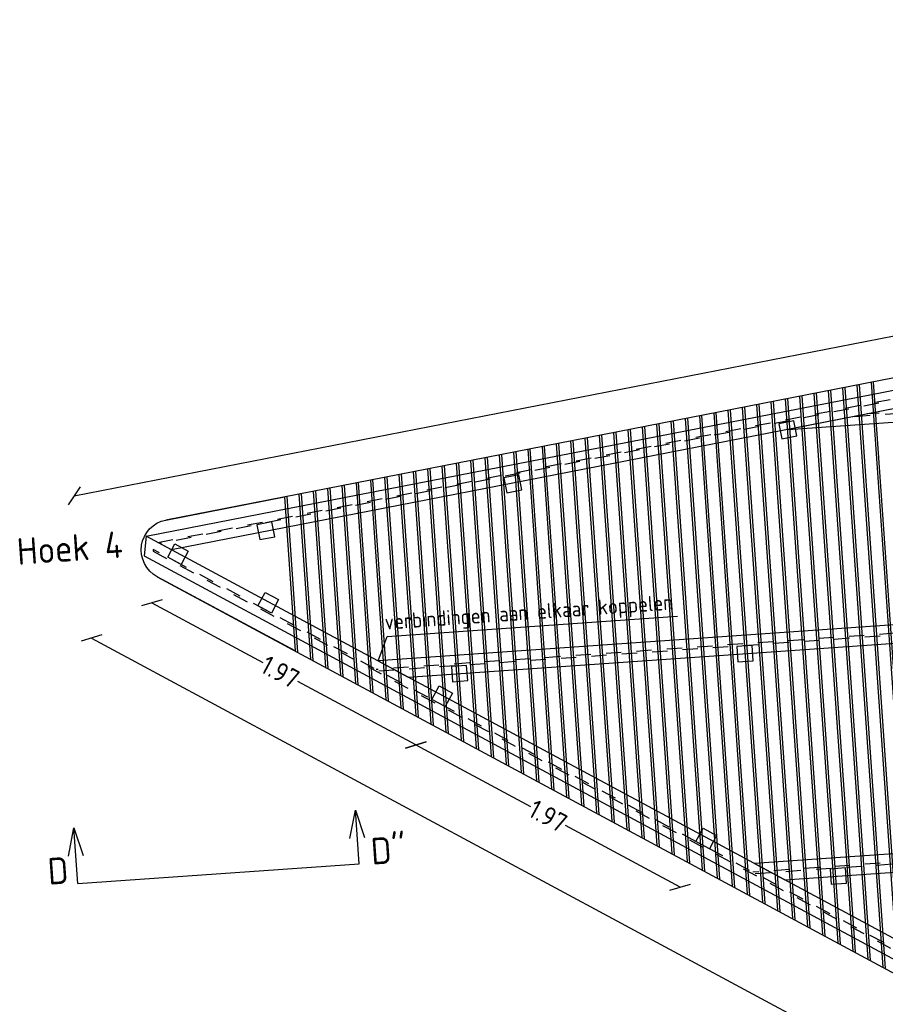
# Model space of a CAD drawing. Extents: x -410 to 7352, y -1401 to 655.
# Tile 167 of 185: x 762.18 to 767.87, y 67.05 to 73.52. Entities that reach past the tile are written whole.
import ezdxf

# ---------------------------------------------------------------- set-up
doc = ezdxf.new("R2010")
doc.units = 0
doc.header["$MEASUREMENT"] = 0
doc.linetypes.add('DASHED', pattern=[0.75, 0.5, -0.25])
for name, color, linetype in [('DT_detail A', 1, 'Continuous'), ('DT_podium', 6, 'Continuous'), ('DT_podium vlonderdeck', 6, 'Continuous'), ('V_opsl_knipstrepen', 2, 'Continuous')]:
    doc.layers.add(name, color=color, linetype=linetype)
doc.styles.add('JvdL_25 1_010', font='isocp.shx', dxfattribs={"height": 25})
doc.styles.add('JvdL_25 1_050_M', font='isocp.shx', dxfattribs={"height": 0.125})
doc.styles.add('JvdL_25 1_100', font='isocp.shx', dxfattribs={"height": 250})
doc.dimstyles.new('JvdL str_25 1_050 M', dxfattribs={"dimtxt": 0.125, "dimasz": 0.1, "dimexe": 0.18, "dimexo": 0.0625, "dimgap": 0.01, "dimtad": 0, "dimtoh": 1, "dimzin": 0, "dimdsep": 46, "dimtxsty": 'JvdL_25 1_050_M', "dimblk": 'OBLIQUE', "dimcen": 0.1, "dimse1": 1, "dimse2": 1, "dimclrd": 1, "dimclrt": 7, "dimadec": 1, "dimazin": 1, "dimtfac": 1, "dimtofl": 0, "dimtmove": 0, "dimatfit": 3, "dimfxl": 0.18, "dimtolj": 1, "dimtzin": 0, "dimarcsym": 0})

# ---------------------------------------------------------------- blocks, each defined once
blk = doc.blocks.new('_Oblique')
at = {"color": 0, "linetype": 'ByBlock', "lineweight": -2}
blk.add_line((-0.5, -0.5), (0.5, 0.5), dxfattribs=at)
blk = doc.blocks.new('*D89')
at = {"layer": 'Defpoints', "color": 0, "transparency": 16777216}
for p in [(778.2452467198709, 73.46117335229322), (778.2972035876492, 73.19533629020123), (762.5943122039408, 70.12626441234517)]:
    blk.add_point(p, dxfattribs=at)
at = {"layer": 'DT_podium', "color": 1, "lineweight": -2, "transparency": 16777216}
for p, q in [((778.2452467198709, 73.46117335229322), (770.5657266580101, 71.96023964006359)), ((762.5423553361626, 70.39210147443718), (770.2218753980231, 71.89303518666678))]:
    blk.add_line(p, q, dxfattribs=at)
at = {"layer": 'DT_podium', "color": 1, "lineweight": -2, "transparency": 16777216, "xscale": 0.1, "yscale": 0.1, "zscale": 0.1}
for p, rotation in [((778.2452467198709, 73.46117335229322), 11.05884082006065), ((762.5423553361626, 70.39210147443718), 191.0588408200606)]:
    blk.add_blockref('_Oblique', p, dxfattribs=dict(at, rotation=rotation))
at = {"layer": 'DT_podium', "color": 7, "transparency": 16777216, "insert": (770.3938010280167, 71.92663741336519), "char_height": 0.125, "attachment_point": 5, "rotation": 11.058840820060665, "style": 'JvdL_25 1_050_M'}
blk.add_mtext('\\A1;16.00', dxfattribs=at)
blk = doc.blocks.new('*D90')
at = {"layer": 'Defpoints', "color": 0, "transparency": 16777216}
for p in [(762.9838843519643, 70.06723267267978), (779.1324850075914, 61.22444221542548), (778.8676479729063, 60.73241703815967)]:
    blk.add_point(p, dxfattribs=at)
at = {"layer": 'DT_podium', "color": 1, "lineweight": -2, "transparency": 16777216}
for p, q in [((762.6561705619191, 69.45839246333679), (770.4561018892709, 65.26000835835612)), ((778.8676479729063, 60.73241703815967), (770.7410212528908, 65.10664791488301))]:
    blk.add_line(p, q, dxfattribs=at)
at = {"layer": 'DT_podium', "color": 1, "lineweight": -2, "transparency": 16777216, "xscale": 0.1, "yscale": 0.1, "zscale": 0.1}
for p, rotation in [((762.6561705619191, 69.45839246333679), 151.7082362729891), ((778.8676479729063, 60.73241703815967), 331.708236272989)]:
    blk.add_blockref('_Oblique', p, dxfattribs=dict(at, rotation=rotation))
at = {"layer": 'DT_podium', "color": 7, "transparency": 16777216, "insert": (770.5985615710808, 65.1833281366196), "char_height": 0.125, "attachment_point": 5, "rotation": 331.70823627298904, "style": 'JvdL_25 1_050_M'}
blk.add_mtext('\\A1;18.41', dxfattribs=at)
blk = doc.blocks.new('*D188')
at = {"layer": 'Defpoints', "color": 0, "transparency": 16777216}
for p in [(764.9343238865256, 69.03154102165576), (766.6689809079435, 68.09780389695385), (766.5206665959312, 67.82225944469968)]:
    blk.add_point(p, dxfattribs=at)
at = {"layer": 'DT_podium', "color": 1, "lineweight": -2, "transparency": 16777216}
for p, q in [((764.7859919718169, 68.75596386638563), (765.5383866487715, 68.35098057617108)), ((766.5206665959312, 67.82225944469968), (765.7682719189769, 68.22724273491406))]:
    blk.add_line(p, q, dxfattribs=at)
at = {"layer": 'DT_podium', "color": 1, "lineweight": -2, "transparency": 16777216, "xscale": 0.1, "yscale": 0.1, "zscale": 0.1}
for p, rotation in [((764.7859919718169, 68.75596386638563), 151.7082362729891), ((766.5206665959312, 67.82225944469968), 331.708236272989)]:
    blk.add_blockref('_Oblique', p, dxfattribs=dict(at, rotation=rotation))
at = {"layer": 'DT_podium', "color": 7, "transparency": 16777216, "insert": (765.6533292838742, 68.28911165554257), "char_height": 0.125, "attachment_point": 5, "rotation": 331.70823627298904, "style": 'JvdL_25 1_050_M'}
blk.add_mtext('\\A1;1.97', dxfattribs=at)
blk = doc.blocks.new('*D189')
at = {"layer": 'Defpoints', "color": 0, "transparency": 16777216}
for p in [(763.1996668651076, 69.96527814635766), (764.9343238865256, 69.03154102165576), (764.7859919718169, 68.75596386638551)]:
    blk.add_point(p, dxfattribs=at)
at = {"layer": 'DT_podium', "color": 1, "lineweight": -2, "transparency": 16777216}
for p, q in [((763.0513173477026, 69.6896682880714), (763.7799577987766, 69.29747092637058)), ((764.7859919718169, 68.75596386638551), (764.009843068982, 69.1737330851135))]:
    blk.add_line(p, q, dxfattribs=at)
at = {"layer": 'DT_podium', "color": 1, "lineweight": -2, "transparency": 16777216, "xscale": 0.1, "yscale": 0.1, "zscale": 0.1}
for p, rotation in [((763.0513173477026, 69.6896682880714), 151.7082362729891), ((764.7859919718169, 68.75596386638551), 331.708236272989)]:
    blk.add_blockref('_Oblique', p, dxfattribs=dict(at, rotation=rotation))
at = {"layer": 'DT_podium', "color": 7, "transparency": 16777216, "insert": (763.8949004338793, 69.23560200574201), "char_height": 0.125, "attachment_point": 5, "rotation": 331.70823627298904, "style": 'JvdL_25 1_050_M'}
blk.add_mtext('\\A1;1.97', dxfattribs=at)

msp = doc.modelspace()

# ---------------------------------------------------------------- linework, layer by layer
at = {"layer": 'DT_detail A', "flags": 128}
msp.add_lwpolyline([(764.5374804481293, 69.30763376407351), (764.5977376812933, 69.46877635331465), (766.5027614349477, 69.60170134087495)], dxfattribs=at)
at = {"layer": 'DT_detail A', "color": 7, "flags": 128}
for points in [[(764.3522198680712, 68.14198541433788), (764.3890458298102, 68.32850386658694), (764.4491886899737, 68.14814832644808)], [(764.413687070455, 67.97535620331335), (764.3890458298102, 68.32850386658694)], [(764.413687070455, 67.97535620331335), (764.3890458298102, 68.32850386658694)], [(762.5032926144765, 68.02447572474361), (762.5401185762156, 68.21099417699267), (762.600261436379, 68.03063863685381)], [(762.5655584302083, 67.84640113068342), (762.5401185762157, 68.21099417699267)], [(762.5655584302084, 67.84640113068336), (762.5401185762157, 68.21099417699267)], [(762.5655584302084, 67.8464011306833), (764.413687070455, 67.97535620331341)], [(762.5655584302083, 67.84640113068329), (764.413687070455, 67.97535620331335)]]:
    msp.add_lwpolyline(points, dxfattribs=at)
at = {"layer": 'DT_podium', "color": 8, "lineweight": -3}
for points in [[(778.0750791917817, 73.1519229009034), (763.1432636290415, 70.23355493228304)], [(763.0868347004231, 69.86115969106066), (778.812915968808, 61.39645316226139)]]:
    msp.add_lwpolyline(points, dxfattribs=at)
at = {"layer": 'DT_podium'}
for points in [[(763.0148485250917, 70.1272206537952), (778.223699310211, 73.09945473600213), (778.2321159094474, 72.97883165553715), (763.1817088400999, 70.03740656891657)], [(778.407912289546, 71.60870678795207), (778.3995594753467, 71.72841572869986), (768.1885282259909, 71.01593054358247), (767.2297322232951, 70.82854029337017)], [(764.7353133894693, 69.2011453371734), (778.5088432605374, 70.16220751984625), (778.5004904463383, 70.28191646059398), (764.5374801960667, 69.30763308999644)], [(763.0148485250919, 70.12722065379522), (763.0017565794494, 69.99762380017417), (778.9678568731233, 61.40372050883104), (779.0291346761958, 61.50720438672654)], [(767.2082427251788, 67.87004066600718), (778.6132540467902, 68.66583703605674), (778.604901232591, 68.78554597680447), (767.010409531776, 67.97652841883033)]]:
    msp.add_lwpolyline(points, close=True, dxfattribs=at)
at = {"layer": 'DT_podium', "color": 8, "linetype": 'DASHED', "ltscale": 0.05}
for points in [[(763.0912292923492, 70.08610714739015), (778.2275569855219, 73.04416819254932), (778.2282582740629, 73.03411762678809), (763.1053254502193, 70.07851976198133)], [(763.0612930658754, 70.03975935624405), (763.0601701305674, 70.02864344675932), (778.9474334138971, 61.47717491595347), (778.9526175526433, 61.48592971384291)]]:
    msp.add_lwpolyline(points, close=True, dxfattribs=at)
for points in [[(767.6685226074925, 70.91429893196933), (778.4040839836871, 71.66357242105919), (778.4033878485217, 71.67354913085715), (767.7498004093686, 70.93018413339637)], [(764.5419148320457, 69.24278448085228), (778.5050148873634, 70.21707411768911), (778.5043188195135, 70.22704986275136), (764.5254287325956, 69.25165846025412)], [(767.0148441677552, 67.91167980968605), (778.6094256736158, 68.72070363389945), (778.6087296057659, 68.73067937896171), (766.9983580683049, 67.92055378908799)]]:
    msp.add_lwpolyline(points, dxfattribs=at)
at = {"layer": 'DT_podium', "color": 1, "lineweight": -3}
for points in [[(767.287276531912, 70.78641869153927), (767.2680955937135, 70.88456191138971), (767.1699523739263, 70.86538097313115), (767.1891333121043, 70.76723775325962)], [(765.4816027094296, 70.43226740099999), (765.4624217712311, 70.53041062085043), (765.3642785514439, 70.51122968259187), (765.3834594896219, 70.41308646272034)], [(763.8582859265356, 70.12378424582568), (763.8391049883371, 70.22192746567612), (763.7409617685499, 70.20274652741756), (763.760142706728, 70.10460330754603)], [(763.1556400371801, 69.9889770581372), (763.2030378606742, 70.07703071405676), (763.2910915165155, 70.02963289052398), (763.2436936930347, 69.94157923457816)], [(763.7487043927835, 69.66974618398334), (763.7961022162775, 69.7577998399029), (763.8841558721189, 69.71040201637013), (763.8367580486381, 69.6223483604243)], [(767.0003106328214, 69.30906627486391), (766.993350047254, 69.40882373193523), (766.893592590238, 69.40186314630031), (766.9005531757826, 69.30210568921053)], [(765.1259491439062, 69.17828077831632), (765.1189885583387, 69.27803823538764), (765.0192311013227, 69.27107764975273), (765.0261916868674, 69.17132019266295)], [(764.890297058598, 69.05523993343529), (764.937694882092, 69.14329358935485), (765.0257485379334, 69.09589576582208), (764.9783507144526, 69.00784210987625)], [(766.6249540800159, 68.12150280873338), (766.6723519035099, 68.20955646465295), (766.7604055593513, 68.16215864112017), (766.7130077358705, 68.07410498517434)], [(767.6133739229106, 67.84818754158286), (767.6064133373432, 67.94794499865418), (767.5066558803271, 67.94098441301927), (767.5136164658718, 67.84122695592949)]]:
    msp.add_lwpolyline(points, close=True, dxfattribs=at)
at = {"layer": 'DT_podium', "color": 2, "lineweight": -3}
msp.add_lwpolyline([(763.9935634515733, 69.37310467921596), (763.0868347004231, 69.86115969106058, -0.7044387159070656), (763.1432636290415, 70.23355493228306), (763.9228924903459, 70.38593050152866)], format="xyb", close=True, dxfattribs=at)
at = {"layer": 'DT_podium vlonderdeck', "color": 8}
for points in [[(767.4929828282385, 71.08369141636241), (767.7535570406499, 67.34925387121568)], [(767.4929828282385, 71.08369141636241), (767.7535570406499, 67.34925387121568)], [(767.5078169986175, 71.08659069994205), (767.7691802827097, 67.34084451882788)], [(767.5869325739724, 71.10205354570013), (767.8525042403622, 67.29599463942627)], [(767.5869325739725, 71.10205354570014), (767.8525042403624, 67.2959946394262)], [(767.6017667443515, 71.10495282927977), (767.8681274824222, 67.28758528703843)], [(767.6808823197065, 71.12041567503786), (767.951451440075, 67.24273540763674)], [(767.6808823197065, 71.12041567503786), (767.951451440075, 67.24273540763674)], [(767.6957164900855, 71.1233149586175), (767.9670746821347, 67.23432605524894)], [(767.7748320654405, 71.1387778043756), (768.0503986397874, 67.18947617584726)], [(767.7748320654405, 71.1387778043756), (768.0503986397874, 67.18947617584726)], [(767.7896662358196, 71.14167708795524), (768.0660218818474, 67.18106682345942)], [(767.1320180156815, 71.01314218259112), (767.3733914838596, 67.5538814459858)], [(767.2111335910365, 71.02860502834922), (767.4567154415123, 67.5090315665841)], [(767.2111335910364, 71.02860502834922), (767.4567154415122, 67.50903156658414)], [(767.2259677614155, 71.03150431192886), (767.4723386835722, 67.50062221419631)], [(767.3050833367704, 71.04696715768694), (767.5556626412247, 67.45577233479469)], [(767.3050833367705, 71.04696715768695), (767.5556626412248, 67.45577233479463)], [(767.3199175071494, 71.04986644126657), (767.5712858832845, 67.44736298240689)], [(767.3990330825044, 71.06532928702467), (767.6546098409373, 67.4025131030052)], [(767.3990330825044, 71.06532928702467), (767.6546098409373, 67.4025131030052)], [(767.4138672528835, 71.06822857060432), (767.6702330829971, 67.39410375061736)], [(766.8353346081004, 70.9551565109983), (767.0609266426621, 67.72206849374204)], [(766.8353346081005, 70.95515651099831), (767.0609266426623, 67.72206849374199)], [(766.8501687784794, 70.95805579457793), (767.0765498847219, 67.71365914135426)], [(766.9292843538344, 70.97351864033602), (767.1598738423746, 67.66880926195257)], [(766.9292843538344, 70.97351864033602), (767.1598738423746, 67.66880926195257)], [(766.9441185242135, 70.97641792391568), (767.1754970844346, 67.66039990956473)], [(767.0232340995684, 70.99188076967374), (767.2588210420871, 67.6155500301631)], [(767.0232340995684, 70.99188076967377), (767.2588210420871, 67.61555003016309)], [(767.0380682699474, 70.9947800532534), (767.274444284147, 67.60714067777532)], [(767.1171838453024, 71.01024289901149), (767.3577682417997, 67.56229079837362)], [(767.1171838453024, 71.01024289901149), (767.3577682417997, 67.56229079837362)], [(766.4743697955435, 70.88460727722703), (766.6807610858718, 67.92669606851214)], [(766.5534853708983, 70.9000701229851), (766.7640850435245, 67.88184618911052)], [(766.5534853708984, 70.90007012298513), (766.7640850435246, 67.88184618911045)], [(766.5683195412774, 70.90296940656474), (766.7797082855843, 67.87343683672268)], [(766.6474351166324, 70.91843225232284), (766.8630322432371, 67.828586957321)], [(766.6474351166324, 70.91843225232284), (766.8630322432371, 67.828586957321)], [(766.6622692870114, 70.92133153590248), (766.8786554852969, 67.82017760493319)], [(766.7413848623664, 70.93679438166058), (766.9619794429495, 67.77532772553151)], [(766.7413848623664, 70.93679438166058), (766.9619794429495, 67.77532772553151)], [(766.7562190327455, 70.93969366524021), (766.9776026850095, 67.76691837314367)], [(766.1776863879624, 70.82662160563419), (766.3682962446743, 68.09488311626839)], [(766.1776863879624, 70.82662160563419), (766.3682962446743, 68.09488311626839)], [(766.1925205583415, 70.82952088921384), (766.3839194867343, 68.08647376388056)], [(766.2716361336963, 70.8449837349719), (766.4672434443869, 68.04162388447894)], [(766.2716361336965, 70.84498373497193), (766.467243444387, 68.04162388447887)], [(766.2864703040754, 70.84788301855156), (766.4828666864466, 68.03321453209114)], [(766.3655858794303, 70.86334586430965), (766.5661906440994, 67.98836465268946)], [(766.3655858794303, 70.86334586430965), (766.5661906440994, 67.98836465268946)], [(766.3804200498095, 70.86624514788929), (766.5818138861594, 67.97995530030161)], [(766.4595356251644, 70.88170799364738), (766.665137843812, 67.93510542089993)], [(766.4595356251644, 70.88170799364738), (766.665137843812, 67.93510542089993)], [(765.8167215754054, 70.75607237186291), (765.9881306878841, 68.2995106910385)], [(765.8958371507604, 70.77153521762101), (766.0714546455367, 68.25466081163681)], [(765.8958371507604, 70.77153521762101), (766.0714546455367, 68.25466081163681)], [(765.9106713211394, 70.77443450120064), (766.0870778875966, 68.24625145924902)], [(765.9897868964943, 70.78989734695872), (766.1704018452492, 68.2014015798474)], [(765.9897868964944, 70.78989734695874), (766.1704018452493, 68.20140157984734)], [(766.0046210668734, 70.79279663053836), (766.1860250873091, 68.19299222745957)], [(766.0837366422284, 70.80825947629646), (766.2693490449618, 68.14814234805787)], [(766.0837366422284, 70.80825947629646), (766.2693490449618, 68.14814234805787)], [(766.0985708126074, 70.8111587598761), (766.2849722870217, 68.13973299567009)], [(765.5200381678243, 70.69808670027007), (765.6756658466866, 68.46769773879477)], [(765.5200381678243, 70.69808670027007), (765.6756658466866, 68.46769773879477)], [(765.5348723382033, 70.70098598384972), (765.6912890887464, 68.45928838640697)], [(765.6139879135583, 70.71644882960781), (765.774613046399, 68.41443850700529)], [(765.6139879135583, 70.71644882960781), (765.774613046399, 68.41443850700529)], [(765.6288220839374, 70.71934811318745), (765.790236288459, 68.40602915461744)], [(765.7079376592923, 70.73481095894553), (765.8735602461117, 68.36117927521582)], [(765.7079376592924, 70.73481095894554), (765.8735602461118, 68.36117927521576)], [(765.7227718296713, 70.73771024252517), (765.8891834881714, 68.35276992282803)], [(765.8018874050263, 70.75317308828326), (765.9725074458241, 68.30792004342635)], [(765.8018874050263, 70.75317308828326), (765.9725074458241, 68.30792004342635)], [(765.1442391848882, 70.62463818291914), (765.2798770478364, 68.68073466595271)], [(765.1442391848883, 70.62463818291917), (765.2798770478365, 68.68073466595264)], [(765.1590733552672, 70.6275374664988), (765.2955002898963, 68.67232531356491)], [(765.2381889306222, 70.64300031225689), (765.3788242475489, 68.62747543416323)], [(765.2381889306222, 70.64300031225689), (765.3788242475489, 68.62747543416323)], [(765.2530231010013, 70.64589959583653), (765.3944474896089, 68.61906608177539)], [(765.3321386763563, 70.66136244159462), (765.4777714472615, 68.5742162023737)], [(765.3321386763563, 70.66136244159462), (765.4777714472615, 68.5742162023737)], [(765.3469728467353, 70.66426172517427), (765.4933946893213, 68.56580684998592)], [(765.4260884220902, 70.67972457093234), (765.576718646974, 68.5209569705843)], [(765.4260884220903, 70.67972457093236), (765.5767186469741, 68.52095697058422)], [(765.4409225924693, 70.68262385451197), (765.5923418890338, 68.51254761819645)], [(764.8623899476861, 70.56955179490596), (764.9830354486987, 68.84051236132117)], [(764.8623899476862, 70.56955179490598), (764.9830354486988, 68.84051236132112)], [(764.8772241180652, 70.5724510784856), (764.9986586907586, 68.83210300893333)], [(764.9563396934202, 70.5879139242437), (765.0819826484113, 68.78725312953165)], [(764.9563396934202, 70.5879139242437), (765.0819826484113, 68.78725312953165)], [(764.9711738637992, 70.59081320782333), (765.0976058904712, 68.77884377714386)], [(765.0502894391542, 70.60627605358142), (765.1809298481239, 68.73399389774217)], [(765.0502894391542, 70.60627605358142), (765.1809298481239, 68.73399389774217)], [(765.0651236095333, 70.60917533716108), (765.1965530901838, 68.72558454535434)], [(764.4865909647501, 70.49610327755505), (764.5872466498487, 69.05354928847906)], [(764.4865909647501, 70.49610327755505), (764.5872466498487, 69.05354928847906)], [(764.5014251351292, 70.49900256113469), (764.6028698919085, 69.04513993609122)], [(764.5805407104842, 70.51446540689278), (764.6861938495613, 69.00029005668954)], [(764.5805407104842, 70.51446540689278), (764.6861938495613, 69.00029005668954)], [(764.5953748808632, 70.51736469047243), (764.7018170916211, 68.99188070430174)], [(764.6744904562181, 70.5328275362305), (764.7851410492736, 68.94703082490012)], [(764.6744904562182, 70.53282753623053), (764.7851410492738, 68.94703082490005)], [(764.6893246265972, 70.53572681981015), (764.8007642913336, 68.93862147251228)], [(764.7684402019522, 70.55118966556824), (764.8840882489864, 68.89377159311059)], [(764.7684402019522, 70.55118966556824), (764.8840882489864, 68.89377159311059)], [(764.7832743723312, 70.55408894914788), (764.8997114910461, 68.8853622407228)], [(764.2047417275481, 70.44101688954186), (764.2904050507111, 69.21332698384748)], [(764.2047417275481, 70.44101688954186), (764.2904050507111, 69.21332698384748)], [(764.2195758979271, 70.44391617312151), (764.3060282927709, 69.2049176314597)], [(764.2986914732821, 70.4593790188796), (764.3893522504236, 69.160067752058)], [(764.2986914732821, 70.4593790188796), (764.3893522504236, 69.160067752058)], [(764.3135256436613, 70.46227830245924), (764.4049754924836, 69.15165839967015)], [(764.3926412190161, 70.47774114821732), (764.4882994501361, 69.10680852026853)], [(764.3926412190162, 70.47774114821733), (764.4882994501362, 69.10680852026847)], [(764.4074753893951, 70.48064043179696), (764.5039226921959, 69.09839916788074)], [(763.922892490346, 70.38593050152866), (763.9935634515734, 69.37310467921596)], [(763.922892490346, 70.38593050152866), (763.9935634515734, 69.37310467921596)], [(763.9377266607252, 70.38882978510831), (764.0091866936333, 69.3646953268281)], [(764.0168422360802, 70.40429263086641), (764.092510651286, 69.31984544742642)], [(764.0168422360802, 70.40429263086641), (764.092510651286, 69.31984544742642)], [(764.0316764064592, 70.40719191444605), (764.1081338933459, 69.31143609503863)], [(764.110791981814, 70.42265476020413), (764.1914578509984, 69.266586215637)], [(764.1107919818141, 70.42265476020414), (764.1914578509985, 69.26658621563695)], [(764.1256261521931, 70.42555404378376), (764.2070810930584, 69.25817686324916)]]:
    msp.add_lwpolyline(points, dxfattribs=at)
at = {"layer": 'V_opsl_knipstrepen'}
for points in [[(778.0750791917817, 73.1519229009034), (763.1432636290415, 70.23355493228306)], [(763.0868347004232, 69.86115969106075), (778.812915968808, 61.39645316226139)]]:
    msp.add_lwpolyline(points, dxfattribs=at)

# ---------------------------------------------------------------- texts
at = {"layer": 'DT_detail A', "color": 2, "style": 'JvdL_25 1_100'}
for s, p in [('Hoek 4', (762.171802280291, 69.93837675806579)), ("D''", (764.4964263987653, 67.96944501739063)), ('D', (762.3741017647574, 67.83753564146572))]:
    msp.add_text(s, height=0.175, rotation=3.991402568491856, dxfattribs=at).set_placement(p)
at = {"layer": 'DT_detail A', "style": 'JvdL_25 1_010'}
msp.add_text('verbindingen aan elkaar koppelen', height=0.1, rotation=3.991402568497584, dxfattribs=at).set_placement((764.583975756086, 69.51283303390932))

# ---------------------------------------------------------------- dimensions: what is measured, and where the dimension line sits
at = {"layer": 'DT_podium'}
dim = msp.add_linear_dim(base=(778.2452467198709, 73.46117335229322), p1=(762.5943122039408, 70.12626441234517), p2=(778.2972035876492, 73.19533629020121), angle=11.05884082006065, dimstyle='JvdL str_25 1_050 M', dxfattribs=at)
dim.commit()
dim.dimension.update_dxf_attribs({"geometry": '*D89', "text_midpoint": (770.3938010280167, 71.92663741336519)})
for base, p1, p2, picture, middle in [((778.8676479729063, 60.73241703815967), (762.9838843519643, 70.06723267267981), (779.1324850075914, 61.2244422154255), '*D90', (770.5985615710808, 65.1833281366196)), ((764.7859919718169, 68.75596386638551), (763.1996668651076, 69.96527814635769), (764.9343238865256, 69.03154102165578), '*D189', (763.8949004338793, 69.23560200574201)), ((766.5206665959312, 67.82225944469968), (764.9343238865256, 69.03154102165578), (766.6689809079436, 68.09780389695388), '*D188', (765.6533292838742, 68.28911165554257))]:
    dim = msp.add_linear_dim(base=base, p1=p1, p2=p2, angle=331.708236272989, dimstyle='JvdL str_25 1_050 M', dxfattribs=at)
    dim.commit()
    dim.dimension.update_dxf_attribs({"geometry": picture, "text_midpoint": middle, "dimtype": 160})

doc.saveas('drawing.dxf')
